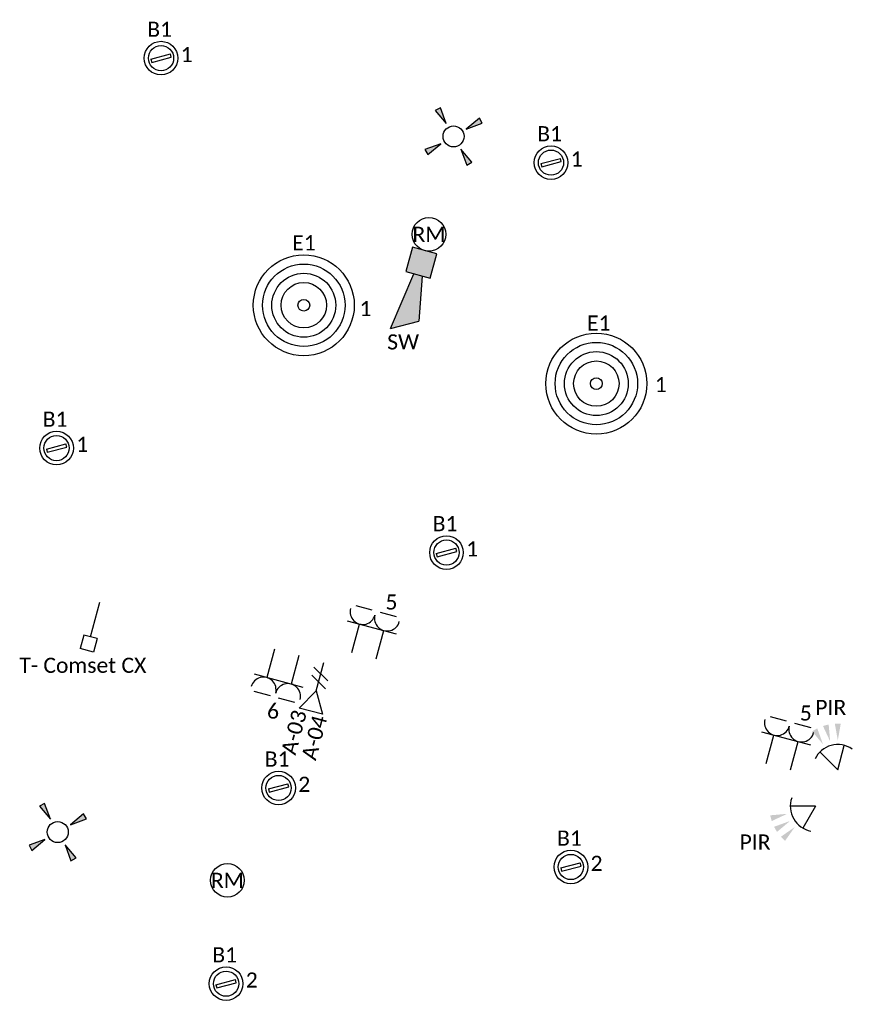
# Model space of a CAD drawing. Header units: millimetres. Extents: x -197899 to 120983, y -4228 to 45370.
# Tile 171 of 200: x 20453 to 25427, y 4441 to 10295. Entities that reach past the tile are written whole.
import ezdxf
from ezdxf.enums import TextEntityAlignment as Align

# ---------------------------------------------------------------- set-up
doc = ezdxf.new("R2010")
doc.units = ezdxf.units.MM
for name, color, linetype in [('EL6222--', 3, 'Continuous'), ('EL6311--', 3, 'Continuous'), ('EL6441--', 3, 'Continuous'), ('EL6511--', 3, 'Continuous'), ('EL6521--', 3, 'Continuous'), ('EL6811--', 3, 'Continuous')]:
    doc.layers.add(name, color=color, linetype=linetype)
doc.styles.add('STABICAD-018', font='calibri.ttf', dxfattribs={"height": 180})

# ---------------------------------------------------------------- blocks, each defined once
blk = doc.blocks.new('E00125CP')
at = {"color": 0, "linetype": 'Continuous'}
for p, q in [((-2.5, 6.5), (-0.5, 6.5)), ((0.5, 6.5), (2.5, 6.5))]:
    blk.add_line(p, q, dxfattribs=at)
blk = doc.blocks.new('*U358')
at = {"color": 0, "linetype": 'Continuous'}
for p, q in [((-3, 4.5), (3, 4.5)), ((-1.5, 1), (-1.5, 4.5)), ((1.5, 1), (1.5, 4.5))]:
    blk.add_line(p, q, dxfattribs=at)
for centre in [(-1.5, 6), (1.5, 6)]:
    blk.add_arc(centre, 1.5, 180, 0, dxfattribs=at)
at = {"color": 0, "linetype": 'ByBlock'}
blk.add_blockref('E00125CP', (0, 0), dxfattribs=at)
at = {"color": 0, "linetype": 'Continuous', "style": 'STABICAD-018'}
for tag, p in [('PANEL', (0, 11.5)), ('CIRCUIT', (0, 8.5)), ('SUBCIRCUIT', (4.5, 8.5)), ('ARTICLECODE', (0, 0))]:
    blk.add_attdef(tag, text='', height=1.8, dxfattribs=at).set_placement(p, align=Align.MIDDLE)
at = {"color": 0, "linetype": 'Continuous', "style": 'STABICAD-018', "flags": 1}
blk.add_attdef('POWERCODE', text='', height=1.8, dxfattribs=at).set_placement((13, 8.5), align=Align.MIDDLE)
blk = doc.blocks.new('E00411')
for p, q in [((-2.4, 2.89), (-2.89, 2.4)), ((-2.89, 2.4), (-1.24, 1.24)), ((-1.24, 1.24), (-2.4, 2.89)), ((2.4, 2.89), (1.24, 1.24)), ((1.24, 1.24), (2.89, 2.4)), ((2.89, 2.4), (2.4, 2.89)), ((-1.24, -1.24), (-2.89, -2.4)), ((-2.4, -2.89), (-1.24, -1.24)), ((1.24, -1.24), (2.4, -2.89)), ((2.89, -2.4), (1.24, -1.24)), ((-2.89, -2.4), (-2.4, -2.89)), ((2.4, -2.89), (2.89, -2.4))]:
    blk.add_line(p, q)
at = {"color": 0, "linetype": 'Continuous'}
blk.add_circle((0, 0), 1.25, dxfattribs=at)
for points in [[(-2.89, 2.4), (-2.4, 2.89), (-1.24, 1.24)], [(2.4, 2.89), (2.89, 2.4), (1.24, 1.24)], [(-2.4, -2.89), (-2.89, -2.4), (-1.24, -1.24)], [(2.89, -2.4), (2.4, -2.89), (1.24, -1.24)]]:
    blk.add_solid(points, dxfattribs=at)
at = {"color": 0, "linetype": 'Continuous', "style": 'STABICAD-018'}
for tag, p in [('SWITCHCODE', (0, 4.64)), ('ARTICLECODE', (0, 0))]:
    blk.add_attdef(tag, text='', height=1.8, dxfattribs=at).set_placement(p, align=Align.MIDDLE)
blk = doc.blocks.new('*U307')
at = {"color": 0, "linetype": 'Continuous'}
for p, q in [((-3, 4.5), (3, 4.5)), ((-1.5, 1), (-1.5, 4.5)), ((1.5, 1), (1.5, 4.5))]:
    blk.add_line(p, q, dxfattribs=at)
for centre in [(-1.5, 6), (1.5, 6)]:
    blk.add_arc(centre, 1.5, 180, 0, dxfattribs=at)
at = {"color": 0, "linetype": 'ByBlock'}
blk.add_blockref('E00125CP', (0, 0), dxfattribs=at)
at = {"color": 0, "linetype": 'Continuous', "style": 'STABICAD-018'}
for tag, p in [('PANEL', (0, 11.5)), ('CIRCUIT', (0, 8.5)), ('SUBCIRCUIT', (4.5, 8.5)), ('ARTICLECODE', (0, 0))]:
    blk.add_attdef(tag, text='', height=1.8, dxfattribs=at).set_placement(p, align=Align.MIDDLE)
at = {"color": 0, "linetype": 'Continuous', "style": 'STABICAD-018', "flags": 1}
blk.add_attdef('POWERCODE', text='', height=1.8, dxfattribs=at).set_placement((13, 8.5), align=Align.MIDDLE)
blk = doc.blocks.new('*U306')
at = {"color": 0, "linetype": 'Continuous'}
for p, q in [((-3, 4.5), (3, 4.5)), ((-1.5, 1), (-1.5, 4.5)), ((1.5, 1), (1.5, 4.5))]:
    blk.add_line(p, q, dxfattribs=at)
for centre in [(-1.5, 6), (1.5, 6)]:
    blk.add_arc(centre, 1.5, 180, 0, dxfattribs=at)
at = {"color": 0, "linetype": 'ByBlock'}
blk.add_blockref('E00125CP', (0, 0), dxfattribs=at)
at = {"color": 0, "linetype": 'Continuous', "style": 'STABICAD-018'}
for tag, p in [('PANEL', (0, 11.5)), ('CIRCUIT', (0, 8.5)), ('SUBCIRCUIT', (4.5, 8.5)), ('ARTICLECODE', (0, 0))]:
    blk.add_attdef(tag, text='', height=1.8, dxfattribs=at).set_placement(p, align=Align.MIDDLE)
at = {"color": 0, "linetype": 'Continuous', "style": 'STABICAD-018', "flags": 1}
blk.add_attdef('POWERCODE', text='', height=1.8, dxfattribs=at).set_placement((13, 8.5), align=Align.MIDDLE)
blk = doc.blocks.new('E00153')
at = {"color": 0, "linetype": 'Continuous'}
for p, q in [((-1.44, 7), (1.44, 7)), ((0, 4.5), (-1.44, 7)), ((0, 4.5), (1.44, 7)), ((-1, 4), (1, 2.85)), ((0, 4.5), (0, 1)), ((-1, 3), (1, 1.85))]:
    blk.add_line(p, q, dxfattribs=at)
at = {"color": 0, "linetype": 'Continuous', "style": 'STABICAD-018'}
for tag, p in [('COMMENT1', (-6, 12)), ('COMMENT2', (6, 12)), ('DATACOM1', (-6, 9)), ('DATACOM2', (6, 9)), ('TEXT1', (2.5, 6)), ('ARTICLECODE', (0, 0))]:
    blk.add_attdef(tag, text='', height=1.8, dxfattribs=at).set_placement(p, align=Align.MIDDLE)
blk = doc.blocks.new('*U512')
at = {"linetype": 'Continuous'}
for p, q in [((-57, -21.3), (47, 38.7)), ((-47, -38.7), (57, 21.3)), ((57, 21.3), (47, 38.7)), ((-57, -21.3), (-47, -38.7))]:
    blk.add_line(p, q, dxfattribs=at)
for radius in [100, 75]:
    blk.add_circle((0, 0), radius, dxfattribs=at)
at = {"color": 0, "linetype": 'Continuous', "style": 'STABICAD-018'}
for tag, p in [('LIGHTFIXTURECODE', (0, 225)), ('PANEL', (0, -225))]:
    blk.add_attdef(tag, text='', height=180, dxfattribs=at).set_placement(p, align=Align.MIDDLE)
for tag, p in [('CIRCUIT', (150, 0)), ('SWITCHCODE', (250, 0)), ('SUBCIRCUIT', (350, 0))]:
    blk.add_attdef(tag, text='', height=180, dxfattribs=at).set_placement(p, align=Align.MIDDLE_LEFT)
blk = doc.blocks.new('E00028')
at = {"color": 0, "linetype": 'Continuous'}
for p, q in [((1.5, 11), (-1.5, 9.27)), ((1.5, 11), (0.5, 4)), ((-0.5, 4), (-1.5, 9.27)), ((-1.5, 4), (-1.5, 1)), ((1.5, 4), (-1.5, 4)), ((1.5, 1), (1.5, 4)), ((-1.5, 1), (1.5, 1))]:
    blk.add_line(p, q, dxfattribs=at)
for points in [[(-1.5, 9.27), (1.5, 11), (-0.5, 4), (0.5, 4)], [(-1.5, 4), (1.5, 4), (-1.5, 1), (1.5, 1)]]:
    blk.add_solid(points, dxfattribs=at)
at = {"color": 0, "linetype": 'Continuous', "style": 'STABICAD-018'}
for tag, p in [('CODING1', (-1.31, 4.93)), ('CODING2', (-1.04, 2.46)), ('ARTICLECODE', (0, 0)), ('FIREPROTECTION_PANEL', (0.53, -2.59)), ('FIREPROTECTION_ZONE', (-0.04, -4.38)), ('FIREPROTECTION_HARDWARENUMBER', (7.36, -6.83))]:
    blk.add_attdef(tag, text='', height=1.8, dxfattribs=at).set_placement(p, align=Align.MIDDLE)
blk = doc.blocks.new('E00058')
at = {"color": 0, "linetype": 'Continuous'}
for q in [(-1.5, 3.6), (1.5, 3.6)]:
    blk.add_line((0, 1), q, dxfattribs=at)
blk.add_arc((0, 1), 3, 40.5288, 139.4712, dxfattribs=at)
for points in [[(-1.76, 6.21), (-1.08, 6.39), (-0.91, 4.38)], [(-0.35, 6.49), (0.35, 6.49), (0, 4.5)], [(1.08, 6.39), (1.76, 6.21), (0.91, 4.38)]]:
    blk.add_solid(points, dxfattribs=at)
at = {"color": 0, "linetype": 'Continuous', "style": 'STABICAD-018'}
blk.add_attdef('SECURITY_PANEL', text='', height=1.8, dxfattribs=at).set_placement((0, 10), align=Align.CENTER)
for tag, p in [('TEXT1', (0, 9)), ('ARTICLECODE', (0, 0))]:
    blk.add_attdef(tag, text='', height=1.8, dxfattribs=at).set_placement(p, align=Align.MIDDLE)
blk = doc.blocks.new('E00020')
at = {"color": 0, "linetype": 'Continuous'}
blk.add_circle((0, 0), 2, dxfattribs=at)
at = {"color": 0, "linetype": 'Continuous', "style": 'STABICAD-018'}
for tag, p in [('CODING1', (0.68, 7.74)), ('CODING2', (0.95, 5.28)), ('ARTICLECODE', (0, 0)), ('FIREPROTECTION_PANEL', (0.1, -3.37)), ('FIREPROTECTION_ZONE', (1.58, -6.46)), ('FIREPROTECTION_HARDWARENUMBER', (7.57, -7.83))]:
    blk.add_attdef(tag, text='', height=1.8, dxfattribs=at).set_placement(p, align=Align.MIDDLE)
blk = doc.blocks.new('THERM-TK-L')
at = {"color": 0, "linetype": 'Continuous'}
for p, q in [((-0.83, 5.25), (-0.83, 6.92)), ((-0.83, 6.92), (0.83, 6.92)), ((0.83, 5.25), (0.83, 6.92)), ((-0.83, 5.25), (0.83, 5.25)), ((0, 5.25), (0, 1))]:
    blk.add_line(p, q, dxfattribs=at)
at = {"color": 0, "linetype": 'Continuous', "style": 'STABICAD-018'}
for tag, p in [('TEXT1', (4, 6)), ('ARTICLECODE', (0, 0))]:
    blk.add_attdef(tag, text='', height=1.8, dxfattribs=at).set_placement(p, align=Align.MIDDLE)
blk = doc.blocks.new('*U514')
for radius in [300, 245, 190, 135, 35]:
    blk.add_circle((0, 0), radius)
at = {"color": 0, "linetype": 'Continuous', "style": 'STABICAD-018'}
blk.add_attdef('CIRCUIT', text='', height=180, dxfattribs=at).set_placement((0, 298.8), align=Align.BOTTOM_RIGHT)
for tag, p in [('SWITCHCODE', (50, 298.8)), ('SUBCIRCUIT', (150, 298.8))]:
    blk.add_attdef(tag, text='', height=180, dxfattribs=at).set_placement(p, align=Align.BOTTOM_LEFT)
for tag, p in [('LIGHTFIXTURECODE', (0, -475)), ('PANEL', (0, -725))]:
    blk.add_attdef(tag, text='', height=180, dxfattribs=at).set_placement(p, align=Align.MIDDLE)

msp = doc.modelspace()

# ---------------------------------------------------------------- block references
at = {"layer": 'EL6222--', "linetype": 'Continuous'}
ref = msp.add_blockref('*U358', (22487.5, 6465), dxfattribs=dict(at, xscale=49.99999999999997, yscale=49.99999999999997, rotation=344.9999998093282))
ref.add_attrib('CIRCUIT', '5', dxfattribs={"layer": '0', "color": 170, "linetype": 'ByBlock', "height": 90, "style": 'STABICAD-018'}).set_placement((22663.4, 6832), align=Align.MIDDLE)
ref = msp.add_blockref('*U306', (22052.8, 6581.3), dxfattribs=dict(at, xscale=50, yscale=50, rotation=164.9999999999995))
ref.add_attrib('CIRCUIT', '6', dxfattribs={"layer": '0', "color": 170, "linetype": 'ByBlock', "height": 90, "style": 'STABICAD-018'}).set_placement((21959.4, 6185.9), align=Align.MIDDLE)
ref = msp.add_blockref('*U307', (24950.7, 5805), dxfattribs=dict(at, xscale=49.99999999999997, yscale=49.99999999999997, rotation=344.9999998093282))
ref.add_attrib('CIRCUIT', '5', dxfattribs={"layer": '0', "color": 170, "linetype": 'ByBlock', "height": 90, "style": 'STABICAD-018'}).set_placement((25126.7, 6172), align=Align.MIDDLE)
at = {"layer": 'EL6311--', "linetype": 'Continuous'}
ref = msp.add_blockref('*U512', (21293.7, 10065.9), dxfattribs=dict(at, rotation=345.0000000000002))
ref.add_attrib('CIRCUIT', '1', dxfattribs={"layer": '0', "color": 170, "linetype": 'ByBlock', "height": 90, "style": 'STABICAD-018'}).set_placement((21410.7, 10087.7), align=Align.MIDDLE_LEFT)
ref.add_attrib('LIGHTFIXTURECODE', 'B1', dxfattribs={"layer": '0', "color": 7, "linetype": 'ByBlock', "height": 90, "style": 'STABICAD-018'}).set_placement((21285.2, 10237.8), align=Align.MIDDLE)
at = {"layer": 'EL6311--', "linetype": 'Continuous', "xscale": 49.99999999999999, "yscale": 49.99999999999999, "rotation": 255}
for p in [(23032.5, 9600.7), (20679.7, 5464.7)]:
    msp.add_blockref('E00411', p, dxfattribs=at)
at = {"layer": 'EL6311--', "linetype": 'Continuous'}
ref = msp.add_blockref('*U512', (23611.9, 9444.7), dxfattribs=dict(at, rotation=345.0000000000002))
ref.add_attrib('CIRCUIT', '1', dxfattribs={"layer": '0', "color": 170, "linetype": 'ByBlock', "height": 90, "style": 'STABICAD-018'}).set_placement((23728.9, 9466.6), align=Align.MIDDLE_LEFT)
ref.add_attrib('LIGHTFIXTURECODE', 'B1', dxfattribs={"layer": '0', "color": 7, "linetype": 'ByBlock', "height": 90, "style": 'STABICAD-018'}).set_placement((23603.4, 9616.7), align=Align.MIDDLE)
at = {"layer": 'EL6311--', "color": 170, "linetype": 'Continuous'}
ref = msp.add_blockref('*U514', (22142.3, 8596.9), dxfattribs=dict(at, rotation=345.0000000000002))
ref.add_attrib('CIRCUIT', '1', dxfattribs={"layer": '0', "color": 170, "linetype": 'ByBlock', "height": 90, "style": 'STABICAD-018'}).set_placement((22544.7, 8505.3), align=Align.BOTTOM_RIGHT)
ref.add_attrib('LIGHTFIXTURECODE', 'E1', dxfattribs={"layer": '0', "color": 7, "linetype": 'ByBlock', "height": 90, "style": 'STABICAD-018'}).set_placement((22143.4, 8968.4), align=Align.MIDDLE)
ref = msp.add_blockref('*U514', (23881.4, 8130.9), dxfattribs=dict(at, rotation=344.9999999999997))
ref.add_attrib('CIRCUIT', '1', dxfattribs={"layer": '0', "color": 170, "linetype": 'ByBlock', "height": 90, "style": 'STABICAD-018'}).set_placement((24299.7, 8053.1), align=Align.BOTTOM_RIGHT)
ref.add_attrib('LIGHTFIXTURECODE', 'E1', dxfattribs={"layer": '0', "color": 7, "linetype": 'ByBlock', "height": 90, "style": 'STABICAD-018'}).set_placement((23895.8, 8491.2), align=Align.MIDDLE)
at = {"layer": 'EL6311--', "linetype": 'Continuous'}
ref = msp.add_blockref('*U512', (20672.4, 7747.7), dxfattribs=dict(at, rotation=345.0000000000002))
ref.add_attrib('CIRCUIT', '1', dxfattribs={"layer": '0', "color": 170, "linetype": 'ByBlock', "height": 90, "style": 'STABICAD-018'}).set_placement((20789.4, 7769.6), align=Align.MIDDLE_LEFT)
ref.add_attrib('LIGHTFIXTURECODE', 'B1', dxfattribs={"layer": '0', "color": 7, "linetype": 'ByBlock', "height": 90, "style": 'STABICAD-018'}).set_placement((20663.9, 7919.7), align=Align.MIDDLE)
ref = msp.add_blockref('*U512', (22990.6, 7126.5), dxfattribs=dict(at, rotation=345.0000000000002))
ref.add_attrib('CIRCUIT', '1', dxfattribs={"layer": '0', "color": 170, "linetype": 'ByBlock', "height": 90, "style": 'STABICAD-018'}).set_placement((23107.6, 7148.4), align=Align.MIDDLE_LEFT)
ref.add_attrib('LIGHTFIXTURECODE', 'B1', dxfattribs={"layer": '0', "color": 7, "linetype": 'ByBlock', "height": 90, "style": 'STABICAD-018'}).set_placement((22982.1, 7298.5), align=Align.MIDDLE)
ref = msp.add_blockref('*U512', (21992.3, 5727), dxfattribs=dict(at, rotation=345.0000000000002))
ref.add_attrib('CIRCUIT', '2', dxfattribs={"layer": '0', "color": 170, "linetype": 'ByBlock', "height": 90, "style": 'STABICAD-018'}).set_placement((22109.3, 5748.9), align=Align.MIDDLE_LEFT)
ref.add_attrib('LIGHTFIXTURECODE', 'B1', dxfattribs={"layer": '0', "color": 7, "linetype": 'ByBlock', "height": 90, "style": 'STABICAD-018'}).set_placement((21983.8, 5899), align=Align.MIDDLE)
ref = msp.add_blockref('*U512', (23729.9, 5257.2), dxfattribs=dict(at, rotation=345.0000000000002))
ref.add_attrib('CIRCUIT', '2', dxfattribs={"layer": '0', "color": 170, "linetype": 'ByBlock', "height": 90, "style": 'STABICAD-018'}).set_placement((23846.9, 5279.1), align=Align.MIDDLE_LEFT)
ref.add_attrib('LIGHTFIXTURECODE', 'B1', dxfattribs={"layer": '0', "color": 7, "linetype": 'ByBlock', "height": 90, "style": 'STABICAD-018'}).set_placement((23721.4, 5429.2), align=Align.MIDDLE)
ref = msp.add_blockref('*U512', (21680.5, 4563.3), dxfattribs=dict(at, rotation=345.0000000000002))
ref.add_attrib('CIRCUIT', '2', dxfattribs={"layer": '0', "color": 170, "linetype": 'ByBlock', "height": 90, "style": 'STABICAD-018'}).set_placement((21797.5, 4585.2), align=Align.MIDDLE_LEFT)
ref.add_attrib('LIGHTFIXTURECODE', 'B1', dxfattribs={"layer": '0', "color": 7, "linetype": 'ByBlock', "height": 90, "style": 'STABICAD-018'}).set_placement((21672, 4735.3), align=Align.MIDDLE)
at = {"layer": 'EL6441--', "linetype": 'Continuous'}
ref = msp.add_blockref('E00153', (22274.9, 6521.8), dxfattribs=dict(at, xscale=50.00000000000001, yscale=50.00000000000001, rotation=165.0000000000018))
ref.add_attrib('DATACOM1', 'A-03', dxfattribs={"layer": '0', "color": 7, "linetype": 'ByBlock', "height": 90, "rotation": 75, "style": 'STABICAD-018'}).set_placement((22083.6, 6058.1), align=Align.MIDDLE)
ref.add_attrib('DATACOM2', 'A-04', dxfattribs={"layer": '0', "color": 7, "linetype": 'ByBlock', "height": 90, "rotation": 75, "style": 'STABICAD-018'}).set_placement((22204.3, 6025.8), align=Align.MIDDLE)
at = {"layer": 'EL6511--', "linetype": 'Continuous'}
ref = msp.add_blockref('E00020', (22886.2, 9018.6), dxfattribs=dict(at, xscale=50, yscale=50, rotation=345.0000000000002))
ref.add_attrib('ARTICLECODE', 'RM', dxfattribs={"layer": '0', "color": 7, "linetype": 'Continuous', "height": 90, "style": 'STABICAD-018'}).set_placement((22886.2, 9018.6), align=Align.MIDDLE)
ref = msp.add_blockref('E00028', (22873.3, 8970.3), dxfattribs=dict(at, xscale=50.00000000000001, yscale=50.00000000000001, rotation=164.9999999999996))
ref.add_attrib('ARTICLECODE', 'SW', dxfattribs={"layer": '0', "color": 7, "linetype": 'Continuous', "height": 90, "style": 'STABICAD-018'}).set_placement((22732.7, 8378.9), align=Align.MIDDLE)
ref = msp.add_blockref('E00020', (21688.2, 5178), dxfattribs=dict(at, xscale=50, yscale=50, rotation=345.0000000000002))
ref.add_attrib('ARTICLECODE', 'RM', dxfattribs={"layer": '0', "color": 7, "linetype": 'Continuous', "height": 90, "style": 'STABICAD-018'}).set_placement((21688.2, 5178), align=Align.MIDDLE)
at = {"layer": 'EL6521--', "linetype": 'Continuous'}
ref = msp.add_blockref('E00058', (25329.6, 5786.6), dxfattribs=dict(at, xscale=49.99999999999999, yscale=49.99999999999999, rotation=15.00000000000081))
ref.add_attrib('ARTICLECODE', 'PIR', dxfattribs={"layer": '0', "color": 7, "linetype": 'ByBlock', "height": 90, "style": 'STABICAD-018'}).set_placement((25274.9, 6205.7), align=Align.MIDDLE)
ref = msp.add_blockref('E00058', (25227.7, 5643.3), dxfattribs=dict(at, xscale=50.00000000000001, yscale=50.00000000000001, rotation=119.9999999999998))
ref.add_attrib('ARTICLECODE', 'PIR', dxfattribs={"layer": '0', "color": 7, "linetype": 'ByBlock', "height": 90, "style": 'STABICAD-018'}).set_placement((24824.9, 5405.7), align=Align.MIDDLE)
at = {"layer": 'EL6811--', "linetype": 'Continuous'}
ref = msp.add_blockref('THERM-TK-L', (20941.9, 6879), dxfattribs=dict(at, xscale=50.00000000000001, yscale=50.00000000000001, rotation=165.0000003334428))
ref.add_attrib('TEXT1', 'T- Comset CX', dxfattribs={"layer": '0', "color": 7, "linetype": 'ByBlock', "height": 90, "style": 'STABICAD-018'}).set_placement((20828.7, 6456.4), align=Align.MIDDLE)

doc.saveas('drawing.dxf')
